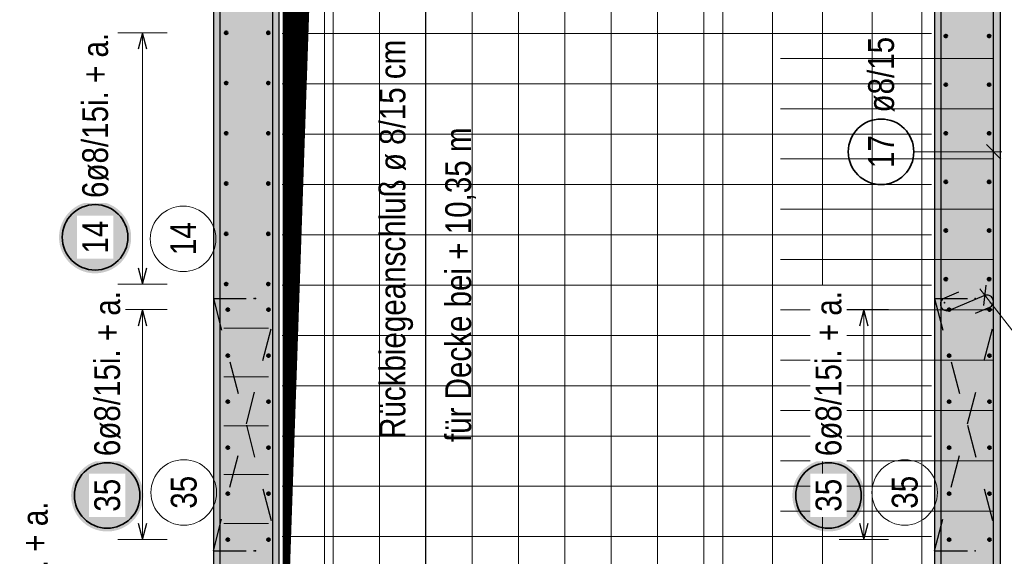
# Model space of a CAD drawing. Header units: millimetres. Extents: x -10.2 to 30.7, y 0 to 21.
# Tile 17 of 40: x 2 to 5, y 12.9 to 14.6. Entities that reach past the tile are written whole.
import ezdxf

# ---------------------------------------------------------------- set-up
doc = ezdxf.new("R2010")
doc.units = ezdxf.units.MM
doc.linetypes.add('HIDDEN', pattern=[0.375, 0.25, -0.125])
doc.layers.add('nplo Bewehrung', color=7, linetype='Continuous', lineweight=20)
doc.styles.add('Arial Narrow', font='ARIALN.TTF')

msp = doc.modelspace()

# ---------------------------------------------------------------- hatches: boundary and pattern name
at = {"lineweight": 13, "true_color": 0xd7ffd7}
for points in [[(2.791, 16.1691), (2.791, 12.3191), (2.591, 12.3191), (2.591, 16.1691)], [(4.991, 16.1691), (4.991, 12.3191), (4.791, 12.3191), (4.791, 16.1691)]]:
    msp.add_hatch(color=254, dxfattribs=at).paths.add_polyline_path(points)
at = {"lineweight": 13}
h = msp.add_hatch(dxfattribs=at)
h.set_pattern_fill('Mau', color=6, scale=0.01, angle=45, style=0, pattern_type=2)
h.set_pattern_definition([(45, (0, 0), (-0.00183847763, 0.00183847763), [])])
h.paths.add_polyline_path([(2.8035, 12.3316), (2.925, 15.842), (4.7785, 15.9566), (2.8035, 15.9566)])
at = {"lineweight": 25, "true_color": 0xffffff}
for points in [[(2.3402, 13.9009), (2.3402, 13.9048), (2.34, 13.9086), (2.3396, 13.9124), (2.3392, 13.9162), (2.3386, 13.92), (2.3378, 13.9238), (2.337, 13.9275), (2.336, 13.9312), (2.3349, 13.9349), (2.3336, 13.9386), (2.3322, 13.9421), (2.3307, 13.9457), (2.3291, 13.9492), (2.3274, 13.9526), (2.3255, 13.9559), (2.3235, 13.9592), (2.3214, 13.9624), (2.3192, 13.9656), (2.3169, 13.9687), (2.3145, 13.9716), (2.312, 13.9745), (2.3094, 13.9773), (2.3067, 13.9801), (2.3038, 13.9827), (2.3009, 13.9852), (2.298, 13.9876), (2.2949, 13.9899), (2.2918, 13.9921), (2.2885, 13.9942), (2.2852, 13.9962), (2.2819, 13.9981), (2.2785, 13.9998), (2.275, 14.0014), (2.2714, 14.0029), (2.2679, 14.0043), (2.2642, 14.0055), (2.2606, 14.0067), (2.2569, 14.0077), (2.2531, 14.0085), (2.2493, 14.0093), (2.2455, 14.0099), (2.2417, 14.0103), (2.2379, 14.0107), (2.2341, 14.0109), (2.2302, 14.0109), (2.2264, 14.0109), (2.2226, 14.0107), (2.2187, 14.0103), (2.2149, 14.0099), (2.2111, 14.0093), (2.2074, 14.0085), (2.2036, 14.0077), (2.1999, 14.0067), (2.1962, 14.0055), (2.1926, 14.0043), (2.189, 14.0029), (2.1855, 14.0014), (2.182, 13.9998), (2.1786, 13.9981), (2.1752, 13.9962), (2.1719, 13.9942), (2.1687, 13.9921), (2.1656, 13.9899), (2.1625, 13.9876), (2.1595, 13.9852), (2.1566, 13.9827), (2.1538, 13.9801), (2.1511, 13.9773), (2.1485, 13.9745), (2.146, 13.9716), (2.1436, 13.9687), (2.1412, 13.9656), (2.139, 13.9624), (2.137, 13.9592), (2.135, 13.9559), (2.1331, 13.9526), (2.1314, 13.9492), (2.1298, 13.9457), (2.1282, 13.9421), (2.1269, 13.9386), (2.1256, 13.9349), (2.1245, 13.9312), (2.1235, 13.9275), (2.1226, 13.9238), (2.1219, 13.92), (2.1213, 13.9162), (2.1208, 13.9124), (2.1205, 13.9086), (2.1203, 13.9048), (2.1202, 13.9009), (2.1203, 13.8971), (2.1205, 13.8933), (2.1208, 13.8894), (2.1213, 13.8856), (2.1219, 13.8818), (2.1226, 13.8781), (2.1235, 13.8743), (2.1245, 13.8706), (2.1256, 13.8669), (2.1269, 13.8633), (2.1282, 13.8597), (2.1298, 13.8562), (2.1314, 13.8527), (2.1331, 13.8493), (2.135, 13.8459), (2.137, 13.8426), (2.139, 13.8394), (2.1412, 13.8363), (2.1436, 13.8332), (2.146, 13.8302), (2.1485, 13.8273), (2.1511, 13.8245), (2.1538, 13.8218), (2.1566, 13.8192), (2.1595, 13.8167), (2.1625, 13.8142), (2.1656, 13.8119), (2.1687, 13.8097), (2.1719, 13.8076), (2.1752, 13.8057), (2.1786, 13.8038), (2.182, 13.8021), (2.1855, 13.8004), (2.189, 13.7989), (2.1926, 13.7976), (2.1962, 13.7963), (2.1999, 13.7952), (2.2036, 13.7942), (2.2074, 13.7933), (2.2111, 13.7926), (2.2149, 13.792), (2.2187, 13.7915), (2.2226, 13.7912), (2.2264, 13.791), (2.2302, 13.7909), (2.2341, 13.791), (2.2379, 13.7912), (2.2417, 13.7915), (2.2455, 13.792), (2.2493, 13.7926), (2.2531, 13.7933), (2.2569, 13.7942), (2.2606, 13.7952), (2.2642, 13.7963), (2.2679, 13.7976), (2.2714, 13.7989), (2.275, 13.8004), (2.2785, 13.8021), (2.2819, 13.8038), (2.2852, 13.8057), (2.2885, 13.8076), (2.2918, 13.8097), (2.2949, 13.8119), (2.298, 13.8142), (2.3009, 13.8167), (2.3038, 13.8192), (2.3067, 13.8218), (2.3094, 13.8245), (2.312, 13.8273), (2.3145, 13.8302), (2.3169, 13.8332), (2.3192, 13.8363), (2.3214, 13.8394), (2.3235, 13.8426), (2.3255, 13.8459), (2.3274, 13.8493), (2.3291, 13.8527), (2.3307, 13.8562), (2.3322, 13.8597), (2.3336, 13.8633), (2.3349, 13.8669), (2.336, 13.8706), (2.337, 13.8743), (2.3378, 13.8781), (2.3386, 13.8818), (2.3392, 13.8856), (2.3396, 13.8894), (2.34, 13.8933)], [(2.3771, 13.1129), (2.377, 13.1168), (2.3768, 13.1206), (2.3765, 13.1244), (2.376, 13.1282), (2.3754, 13.132), (2.3747, 13.1358), (2.3738, 13.1395), (2.3729, 13.1432), (2.3717, 13.1469), (2.3705, 13.1505), (2.3691, 13.1541), (2.3676, 13.1577), (2.366, 13.1611), (2.3642, 13.1646), (2.3624, 13.1679), (2.3604, 13.1712), (2.3583, 13.1744), (2.3561, 13.1776), (2.3538, 13.1806), (2.3514, 13.1836), (2.3489, 13.1865), (2.3462, 13.1893), (2.3435, 13.192), (2.3407, 13.1947), (2.3378, 13.1972), (2.3348, 13.1996), (2.3318, 13.2019), (2.3286, 13.2041), (2.3254, 13.2062), (2.3221, 13.2082), (2.3188, 13.21), (2.3153, 13.2118), (2.3119, 13.2134), (2.3083, 13.2149), (2.3047, 13.2163), (2.3011, 13.2175), (2.2974, 13.2187), (2.2937, 13.2196), (2.29, 13.2205), (2.2862, 13.2212), (2.2824, 13.2218), (2.2786, 13.2223), (2.2748, 13.2226), (2.271, 13.2229), (2.2671, 13.2229), (2.2633, 13.2229), (2.2594, 13.2226), (2.2556, 13.2223), (2.2518, 13.2218), (2.248, 13.2212), (2.2442, 13.2205), (2.2405, 13.2196), (2.2368, 13.2187), (2.2331, 13.2175), (2.2295, 13.2163), (2.2259, 13.2149), (2.2224, 13.2134), (2.2189, 13.2118), (2.2155, 13.21), (2.2121, 13.2082), (2.2088, 13.2062), (2.2056, 13.2041), (2.2025, 13.2019), (2.1994, 13.1996), (2.1964, 13.1972), (2.1935, 13.1947), (2.1907, 13.192), (2.188, 13.1893), (2.1854, 13.1865), (2.1828, 13.1836), (2.1804, 13.1806), (2.1781, 13.1776), (2.1759, 13.1744), (2.1738, 13.1712), (2.1718, 13.1679), (2.17, 13.1646), (2.1682, 13.1611), (2.1666, 13.1577), (2.1651, 13.1541), (2.1637, 13.1505), (2.1625, 13.1469), (2.1614, 13.1432), (2.1604, 13.1395), (2.1595, 13.1358), (2.1588, 13.132), (2.1582, 13.1282), (2.1577, 13.1244), (2.1574, 13.1206), (2.1572, 13.1168), (2.1571, 13.1129), (2.1572, 13.1091), (2.1574, 13.1052), (2.1577, 13.1014), (2.1582, 13.0976), (2.1588, 13.0938), (2.1595, 13.09), (2.1604, 13.0863), (2.1614, 13.0826), (2.1625, 13.0789), (2.1637, 13.0753), (2.1651, 13.0717), (2.1666, 13.0682), (2.1682, 13.0647), (2.17, 13.0613), (2.1718, 13.0579), (2.1738, 13.0546), (2.1759, 13.0514), (2.1781, 13.0483), (2.1804, 13.0452), (2.1828, 13.0422), (2.1854, 13.0393), (2.188, 13.0365), (2.1907, 13.0338), (2.1935, 13.0312), (2.1964, 13.0287), (2.1994, 13.0262), (2.2025, 13.0239), (2.2056, 13.0217), (2.2088, 13.0196), (2.2121, 13.0177), (2.2155, 13.0158), (2.2189, 13.0141), (2.2224, 13.0124), (2.2259, 13.0109), (2.2295, 13.0096), (2.2331, 13.0083), (2.2368, 13.0072), (2.2405, 13.0062), (2.2442, 13.0053), (2.248, 13.0046), (2.2518, 13.004), (2.2556, 13.0035), (2.2594, 13.0032), (2.2633, 13.003), (2.2671, 13.0029), (2.271, 13.003), (2.2748, 13.0032), (2.2786, 13.0035), (2.2824, 13.004), (2.2862, 13.0046), (2.29, 13.0053), (2.2937, 13.0062), (2.2974, 13.0072), (2.3011, 13.0083), (2.3047, 13.0096), (2.3083, 13.0109), (2.3119, 13.0124), (2.3153, 13.0141), (2.3188, 13.0158), (2.3221, 13.0177), (2.3254, 13.0196), (2.3286, 13.0217), (2.3318, 13.0239), (2.3348, 13.0262), (2.3378, 13.0287), (2.3407, 13.0312), (2.3435, 13.0338), (2.3462, 13.0365), (2.3489, 13.0393), (2.3514, 13.0422), (2.3538, 13.0452), (2.3561, 13.0483), (2.3583, 13.0514), (2.3604, 13.0546), (2.3624, 13.0579), (2.3642, 13.0613), (2.366, 13.0647), (2.3676, 13.0682), (2.3691, 13.0717), (2.3705, 13.0753), (2.3717, 13.0789), (2.3729, 13.0826), (2.3738, 13.0863), (2.3747, 13.09), (2.3754, 13.0938), (2.376, 13.0976), (2.3765, 13.1014), (2.3768, 13.1052)], [(4.5771, 13.1129), (4.577, 13.1168), (4.5768, 13.1206), (4.5765, 13.1244), (4.576, 13.1282), (4.5754, 13.132), (4.5747, 13.1358), (4.5738, 13.1395), (4.5728, 13.1432), (4.5717, 13.1469), (4.5705, 13.1505), (4.5691, 13.1541), (4.5676, 13.1577), (4.566, 13.1611), (4.5642, 13.1646), (4.5624, 13.1679), (4.5604, 13.1712), (4.5583, 13.1744), (4.5561, 13.1776), (4.5538, 13.1806), (4.5514, 13.1836), (4.5489, 13.1865), (4.5462, 13.1893), (4.5435, 13.192), (4.5407, 13.1947), (4.5378, 13.1972), (4.5348, 13.1996), (4.5318, 13.2019), (4.5286, 13.2041), (4.5254, 13.2062), (4.5221, 13.2082), (4.5188, 13.21), (4.5153, 13.2118), (4.5119, 13.2134), (4.5083, 13.2149), (4.5047, 13.2163), (4.5011, 13.2175), (4.4974, 13.2187), (4.4937, 13.2196), (4.49, 13.2205), (4.4862, 13.2212), (4.4824, 13.2218), (4.4786, 13.2223), (4.4748, 13.2226), (4.4709, 13.2229), (4.4671, 13.2229), (4.4633, 13.2229), (4.4594, 13.2226), (4.4556, 13.2223), (4.4518, 13.2218), (4.448, 13.2212), (4.4442, 13.2205), (4.4405, 13.2196), (4.4368, 13.2187), (4.4331, 13.2175), (4.4295, 13.2163), (4.4259, 13.2149), (4.4224, 13.2134), (4.4189, 13.2118), (4.4155, 13.21), (4.4121, 13.2082), (4.4088, 13.2062), (4.4056, 13.2041), (4.4025, 13.2019), (4.3994, 13.1996), (4.3964, 13.1972), (4.3935, 13.1947), (4.3907, 13.192), (4.388, 13.1893), (4.3854, 13.1865), (4.3828, 13.1836), (4.3804, 13.1806), (4.3781, 13.1776), (4.3759, 13.1744), (4.3738, 13.1712), (4.3718, 13.1679), (4.37, 13.1646), (4.3682, 13.1611), (4.3666, 13.1577), (4.3651, 13.1541), (4.3637, 13.1505), (4.3625, 13.1469), (4.3614, 13.1432), (4.3604, 13.1395), (4.3595, 13.1358), (4.3588, 13.132), (4.3582, 13.1282), (4.3577, 13.1244), (4.3574, 13.1206), (4.3572, 13.1168), (4.3571, 13.1129), (4.3572, 13.1091), (4.3574, 13.1052), (4.3577, 13.1014), (4.3582, 13.0976), (4.3588, 13.0938), (4.3595, 13.09), (4.3604, 13.0863), (4.3614, 13.0826), (4.3625, 13.0789), (4.3637, 13.0753), (4.3651, 13.0717), (4.3666, 13.0682), (4.3682, 13.0647), (4.37, 13.0613), (4.3718, 13.0579), (4.3738, 13.0546), (4.3759, 13.0514), (4.3781, 13.0483), (4.3804, 13.0452), (4.3828, 13.0422), (4.3854, 13.0393), (4.388, 13.0365), (4.3907, 13.0338), (4.3935, 13.0312), (4.3964, 13.0287), (4.3994, 13.0262), (4.4025, 13.0239), (4.4056, 13.0217), (4.4088, 13.0196), (4.4121, 13.0177), (4.4155, 13.0158), (4.4189, 13.0141), (4.4224, 13.0124), (4.4259, 13.0109), (4.4295, 13.0096), (4.4331, 13.0083), (4.4368, 13.0072), (4.4405, 13.0062), (4.4442, 13.0053), (4.448, 13.0046), (4.4518, 13.004), (4.4556, 13.0035), (4.4594, 13.0032), (4.4633, 13.003), (4.4671, 13.0029), (4.4709, 13.003), (4.4748, 13.0032), (4.4786, 13.0035), (4.4824, 13.004), (4.4862, 13.0046), (4.49, 13.0053), (4.4937, 13.0062), (4.4974, 13.0072), (4.5011, 13.0083), (4.5047, 13.0096), (4.5083, 13.0109), (4.5119, 13.0124), (4.5153, 13.0141), (4.5188, 13.0158), (4.5221, 13.0177), (4.5254, 13.0196), (4.5286, 13.0217), (4.5318, 13.0239), (4.5348, 13.0262), (4.5378, 13.0287), (4.5407, 13.0312), (4.5435, 13.0338), (4.5462, 13.0365), (4.5489, 13.0393), (4.5514, 13.0422), (4.5538, 13.0452), (4.5561, 13.0483), (4.5583, 13.0514), (4.5604, 13.0546), (4.5624, 13.0579), (4.5642, 13.0613), (4.566, 13.0647), (4.5676, 13.0682), (4.5691, 13.0717), (4.5705, 13.0753), (4.5717, 13.0789), (4.5728, 13.0826), (4.5738, 13.0863), (4.5747, 13.09), (4.5754, 13.0938), (4.576, 13.0976), (4.5765, 13.1014), (4.5768, 13.1052)]]:
    msp.add_hatch(color=7, dxfattribs=at).paths.add_polyline_path(points)

# ---------------------------------------------------------------- linework, layer by layer
at = {"color": 3, "linetype": 'Continuous', "lineweight": 25}
for p, q in [((2.611, 18.7091), (2.611, 12.3291)), ((2.771, 18.7091), (2.771, 12.3291)), ((2.591, 16.1691), (2.591, 12.3191)), ((4.991, 16.1691), (4.991, 12.3191)), ((2.791, 15.9691), (2.791, 12.3191)), ((4.791, 15.9691), (4.791, 12.3191)), ((4.811, 12.3291), (4.811, 15.9591)), ((4.971, 12.3291), (4.971, 15.9591)), ((2.375, 14.5251), (2.3616, 14.4751)), ((2.3884, 14.4751), (2.375, 14.5251)), ((4.9931, 14.1398), (4.9489, 14.184)), ((2.3616, 13.8081), (2.375, 13.7581)), ((2.375, 13.7581), (2.3884, 13.8081)), ((4.8642, 13.7336), (4.8208, 13.7151)), ((4.9476, 13.7547), (4.9401, 13.6927)), ((4.8364, 13.6783), (4.9423, 13.7231)), ((2.375, 13.6801), (2.3616, 13.6301)), ((2.3884, 13.6301), (2.375, 13.6801)), ((4.575, 13.6801), (4.5616, 13.6301)), ((4.5884, 13.6301), (4.575, 13.6801)), ((4.9579, 13.6862), (4.9145, 13.6678)), ((2.3616, 13.0281), (2.375, 12.9781)), ((2.375, 12.9781), (2.3884, 13.0281)), ((4.5616, 13.0281), (4.575, 12.9781)), ((4.575, 12.9781), (4.5884, 13.0281))]:
    msp.add_line(p, q, dxfattribs=at)
at = {"color": 6, "linetype": 'Continuous', "lineweight": 13}
for p, q in [((3.2382, 12.0691), (3.2382, 16.1691)), ((2.8035, 12.3316), (2.8035, 15.9566)), ((2.8035, 12.3316), (2.925, 15.842))]:
    msp.add_line(p, q, dxfattribs=at)
at = {"color": 5, "linetype": 'Continuous', "lineweight": 18}
for p, q in [((2.45, 14.5251), (2.3, 14.5251)), ((2.375, 14.5251), (2.375, 13.7581)), ((4.7275, 14.1619), (4.996, 14.1619)), ((2.3, 13.7581), (2.45, 13.7581)), ((5.1124, 13.5082), (4.9284, 13.7434)), ((2.45, 13.6801), (2.3, 13.6801)), ((2.375, 13.6801), (2.375, 12.9781)), ((4.65, 13.6801), (4.5, 13.6801)), ((4.575, 13.6801), (4.575, 12.9781)), ((2.3, 12.9781), (2.45, 12.9781)), ((4.5, 12.9781), (4.65, 12.9781))]:
    msp.add_line(p, q, dxfattribs=at)
at = {"color": 3, "linetype": 'HIDDEN', "lineweight": 25, "ltscale": 0.25}
for p, q in [((2.591, 13.7141), (2.791, 12.9441)), ((2.591, 12.9441), (2.791, 13.7141)), ((2.591, 13.7141), (2.791, 13.7141)), ((4.791, 12.9441), (4.991, 13.7141)), ((4.791, 13.7141), (4.991, 12.9441)), ((4.791, 13.7141), (4.991, 13.7141)), ((2.591, 12.9441), (2.791, 12.9441)), ((4.791, 12.9441), (4.991, 12.9441))]:
    msp.add_line(p, q, dxfattribs=at)
at = {"color": 4, "linetype": 'Continuous', "lineweight": 50}
for centre, radius in [((2.63, 14.5251), 0.004), ((2.63, 14.5251), 0.004), ((2.63, 14.5251), 0.0036), ((2.63, 14.5251), 0.0028), ((2.63, 14.5251), 0.002), ((2.63, 14.5251), 0.0012), ((2.63, 14.5251), 0.0004), ((2.7585, 14.5251), 0.004), ((2.7585, 14.5251), 0.004), ((2.7585, 14.5251), 0.0036), ((2.7585, 14.5251), 0.0028), ((2.7585, 14.5251), 0.002), ((2.7585, 14.5251), 0.0012), ((2.7585, 14.5251), 0.0004), ((4.825, 14.5151), 0.004), ((4.825, 14.5151), 0.004), ((4.825, 14.5151), 0.0036), ((4.825, 14.5151), 0.0028), ((4.825, 14.5151), 0.002), ((4.825, 14.5151), 0.0012), ((4.825, 14.5151), 0.0004), ((4.957, 14.5151), 0.004), ((4.957, 14.5151), 0.004), ((4.957, 14.5151), 0.0036), ((4.957, 14.5151), 0.0028), ((4.957, 14.5151), 0.002), ((4.957, 14.5151), 0.0012), ((4.957, 14.5151), 0.0004), ((2.63, 14.3717), 0.004), ((2.63, 14.3717), 0.004), ((2.63, 14.3717), 0.0036), ((2.63, 14.3717), 0.0028), ((2.63, 14.3717), 0.002), ((2.63, 14.3717), 0.0012), ((2.63, 14.3717), 0.0004), ((2.7585, 14.3717), 0.004), ((2.7585, 14.3717), 0.004), ((2.7585, 14.3717), 0.0036), ((2.7585, 14.3717), 0.0028), ((2.7585, 14.3717), 0.002), ((2.7585, 14.3717), 0.0012), ((2.7585, 14.3717), 0.0004), ((4.825, 14.3667), 0.004), ((4.825, 14.3667), 0.004), ((4.825, 14.3667), 0.0036), ((4.825, 14.3667), 0.0028), ((4.825, 14.3667), 0.002), ((4.825, 14.3667), 0.0012), ((4.825, 14.3667), 0.0004), ((4.957, 14.3667), 0.004), ((4.957, 14.3667), 0.004), ((4.957, 14.3667), 0.0036), ((4.957, 14.3667), 0.0028), ((4.957, 14.3667), 0.002), ((4.957, 14.3667), 0.0012), ((4.957, 14.3667), 0.0004), ((2.63, 14.2183), 0.004), ((2.63, 14.2183), 0.004), ((2.63, 14.2183), 0.0036), ((2.63, 14.2183), 0.0028), ((2.63, 14.2183), 0.002), ((2.63, 14.2183), 0.0012), ((2.63, 14.2183), 0.0004), ((2.7585, 14.2183), 0.004), ((2.7585, 14.2183), 0.004), ((2.7585, 14.2183), 0.0036), ((2.7585, 14.2183), 0.0028), ((2.7585, 14.2183), 0.002), ((2.7585, 14.2183), 0.0012), ((2.7585, 14.2183), 0.0004), ((4.825, 14.2183), 0.004), ((4.825, 14.2183), 0.004), ((4.825, 14.2183), 0.0036), ((4.825, 14.2183), 0.0028), ((4.825, 14.2183), 0.002), ((4.825, 14.2183), 0.0012), ((4.825, 14.2183), 0.0004), ((4.957, 14.2183), 0.004), ((4.957, 14.2183), 0.004), ((4.957, 14.2183), 0.0036), ((4.957, 14.2183), 0.0028), ((4.957, 14.2183), 0.002), ((4.957, 14.2183), 0.0012), ((4.957, 14.2183), 0.0004), ((2.63, 14.0649), 0.004), ((2.63, 14.0649), 0.004), ((2.63, 14.0649), 0.0036), ((2.63, 14.0649), 0.0028), ((2.63, 14.0649), 0.002), ((2.63, 14.0649), 0.0012), ((2.63, 14.0649), 0.0004), ((2.7585, 14.0649), 0.004), ((2.7585, 14.0649), 0.004), ((2.7585, 14.0649), 0.0036), ((2.7585, 14.0649), 0.0028), ((2.7585, 14.0649), 0.002), ((2.7585, 14.0649), 0.0012), ((2.7585, 14.0649), 0.0004), ((4.825, 14.0699), 0.004), ((4.825, 14.0699), 0.004), ((4.825, 14.0699), 0.0036), ((4.825, 14.0699), 0.0028), ((4.825, 14.0699), 0.002), ((4.825, 14.0699), 0.0012), ((4.825, 14.0699), 0.0004), ((4.957, 14.0699), 0.004), ((4.957, 14.0699), 0.004), ((4.957, 14.0699), 0.0036), ((4.957, 14.0699), 0.0028), ((4.957, 14.0699), 0.002), ((4.957, 14.0699), 0.0012), ((4.957, 14.0699), 0.0004), ((2.63, 13.9115), 0.004), ((2.63, 13.9115), 0.004), ((2.63, 13.9115), 0.0036), ((2.63, 13.9115), 0.0028), ((2.63, 13.9115), 0.002), ((2.63, 13.9115), 0.0012), ((2.63, 13.9115), 0.0004), ((2.7585, 13.9115), 0.004), ((2.7585, 13.9115), 0.004), ((2.7585, 13.9115), 0.0036), ((2.7585, 13.9115), 0.0028), ((2.7585, 13.9115), 0.002), ((2.7585, 13.9115), 0.0012), ((2.7585, 13.9115), 0.0004), ((4.825, 13.9215), 0.004), ((4.825, 13.9215), 0.004), ((4.825, 13.9215), 0.0036), ((4.825, 13.9215), 0.0028), ((4.825, 13.9215), 0.002), ((4.825, 13.9215), 0.0012), ((4.825, 13.9215), 0.0004), ((4.957, 13.9215), 0.004), ((4.957, 13.9215), 0.004), ((4.957, 13.9215), 0.0036), ((4.957, 13.9215), 0.0028), ((4.957, 13.9215), 0.002), ((4.957, 13.9215), 0.0012), ((4.957, 13.9215), 0.0004), ((2.63, 13.7581), 0.004), ((2.63, 13.7581), 0.004), ((2.63, 13.7581), 0.0036), ((2.63, 13.7581), 0.0028), ((2.63, 13.7581), 0.002), ((2.63, 13.7581), 0.0012), ((2.63, 13.7581), 0.0004), ((2.7585, 13.7581), 0.004), ((2.7585, 13.7581), 0.004), ((2.7585, 13.7581), 0.0036), ((2.7585, 13.7581), 0.0028), ((2.7585, 13.7581), 0.002), ((2.7585, 13.7581), 0.0012), ((2.7585, 13.7581), 0.0004), ((4.825, 13.7731), 0.004), ((4.825, 13.7731), 0.004), ((4.825, 13.7731), 0.0036), ((4.825, 13.7731), 0.0028), ((4.825, 13.7731), 0.002), ((4.825, 13.7731), 0.0012), ((4.825, 13.7731), 0.0004), ((4.957, 13.7731), 0.004), ((4.957, 13.7731), 0.004), ((4.957, 13.7731), 0.0036), ((4.957, 13.7731), 0.0028), ((4.957, 13.7731), 0.002), ((4.957, 13.7731), 0.0012), ((4.957, 13.7731), 0.0004), ((2.635, 13.6801), 0.004), ((2.635, 13.6801), 0.004), ((2.635, 13.6801), 0.0036), ((2.635, 13.6801), 0.0028), ((2.635, 13.6801), 0.002), ((2.635, 13.6801), 0.0012), ((2.635, 13.6801), 0.0004), ((2.7593, 13.6801), 0.004), ((2.7593, 13.6801), 0.004), ((2.7593, 13.6801), 0.0036), ((2.7593, 13.6801), 0.0028), ((2.7593, 13.6801), 0.002), ((2.7593, 13.6801), 0.0012), ((2.7593, 13.6801), 0.0004), ((4.835, 13.6801), 0.004), ((4.835, 13.6801), 0.004), ((4.835, 13.6801), 0.0036), ((4.835, 13.6801), 0.0028), ((4.835, 13.6801), 0.002), ((4.835, 13.6801), 0.0012), ((4.835, 13.6801), 0.0004), ((4.9582, 13.6801), 0.004), ((4.9582, 13.6801), 0.004), ((4.9582, 13.6801), 0.0036), ((4.9582, 13.6801), 0.0028), ((4.9582, 13.6801), 0.002), ((4.9582, 13.6801), 0.0012), ((4.9582, 13.6801), 0.0004), ((2.635, 13.5397), 0.004), ((2.635, 13.5397), 0.004), ((2.635, 13.5397), 0.0036), ((2.635, 13.5397), 0.0028), ((2.635, 13.5397), 0.002), ((2.635, 13.5397), 0.0012), ((2.635, 13.5397), 0.0004), ((2.7593, 13.5397), 0.004), ((2.7593, 13.5397), 0.004), ((2.7593, 13.5397), 0.0036), ((2.7593, 13.5397), 0.0028), ((2.7593, 13.5397), 0.002), ((2.7593, 13.5397), 0.0012), ((2.7593, 13.5397), 0.0004), ((4.835, 13.5397), 0.004), ((4.835, 13.5397), 0.004), ((4.835, 13.5397), 0.0036), ((4.835, 13.5397), 0.0028), ((4.835, 13.5397), 0.002), ((4.835, 13.5397), 0.0012), ((4.835, 13.5397), 0.0004), ((4.9582, 13.5397), 0.004), ((4.9582, 13.5397), 0.004), ((4.9582, 13.5397), 0.0036), ((4.9582, 13.5397), 0.0028), ((4.9582, 13.5397), 0.002), ((4.9582, 13.5397), 0.0012), ((4.9582, 13.5397), 0.0004), ((2.635, 13.3993), 0.004), ((2.635, 13.3993), 0.004), ((2.635, 13.3993), 0.0036), ((2.635, 13.3993), 0.0028), ((2.635, 13.3993), 0.002), ((2.635, 13.3993), 0.0012), ((2.635, 13.3993), 0.0004), ((2.7593, 13.3993), 0.004), ((2.7593, 13.3993), 0.004), ((2.7593, 13.3993), 0.0036), ((2.7593, 13.3993), 0.0028), ((2.7593, 13.3993), 0.002), ((2.7593, 13.3993), 0.0012), ((2.7593, 13.3993), 0.0004), ((4.835, 13.3993), 0.004), ((4.835, 13.3993), 0.004), ((4.835, 13.3993), 0.0036), ((4.835, 13.3993), 0.0028), ((4.835, 13.3993), 0.002), ((4.835, 13.3993), 0.0012), ((4.835, 13.3993), 0.0004), ((4.9582, 13.3993), 0.004), ((4.9582, 13.3993), 0.004), ((4.9582, 13.3993), 0.0036), ((4.9582, 13.3993), 0.0028), ((4.9582, 13.3993), 0.002), ((4.9582, 13.3993), 0.0012), ((4.9582, 13.3993), 0.0004), ((2.635, 13.2589), 0.004), ((2.635, 13.2589), 0.004), ((2.635, 13.2589), 0.0036), ((2.635, 13.2589), 0.0028), ((2.635, 13.2589), 0.002), ((2.635, 13.2589), 0.0012), ((2.635, 13.2589), 0.0004), ((2.7593, 13.2589), 0.004), ((2.7593, 13.2589), 0.004), ((2.7593, 13.2589), 0.0036), ((2.7593, 13.2589), 0.0028), ((2.7593, 13.2589), 0.002), ((2.7593, 13.2589), 0.0012), ((2.7593, 13.2589), 0.0004), ((4.835, 13.2589), 0.004), ((4.835, 13.2589), 0.004), ((4.835, 13.2589), 0.0036), ((4.835, 13.2589), 0.0028), ((4.835, 13.2589), 0.002), ((4.835, 13.2589), 0.0012), ((4.835, 13.2589), 0.0004), ((4.9582, 13.2589), 0.004), ((4.9582, 13.2589), 0.004), ((4.9582, 13.2589), 0.0036), ((4.9582, 13.2589), 0.0028), ((4.9582, 13.2589), 0.002), ((4.9582, 13.2589), 0.0012), ((4.9582, 13.2589), 0.0004), ((2.635, 13.1185), 0.004), ((2.635, 13.1185), 0.004), ((2.635, 13.1185), 0.0036), ((2.635, 13.1185), 0.0028), ((2.635, 13.1185), 0.002), ((2.635, 13.1185), 0.0012), ((2.635, 13.1185), 0.0004), ((2.7593, 13.1185), 0.004), ((2.7593, 13.1185), 0.004), ((2.7593, 13.1185), 0.0036), ((2.7593, 13.1185), 0.0028), ((2.7593, 13.1185), 0.002), ((2.7593, 13.1185), 0.0012), ((2.7593, 13.1185), 0.0004), ((4.835, 13.1185), 0.004), ((4.835, 13.1185), 0.004), ((4.835, 13.1185), 0.0036), ((4.835, 13.1185), 0.0028), ((4.835, 13.1185), 0.002), ((4.835, 13.1185), 0.0012), ((4.835, 13.1185), 0.0004), ((4.9582, 13.1185), 0.004), ((4.9582, 13.1185), 0.004), ((4.9582, 13.1185), 0.0036), ((4.9582, 13.1185), 0.0028), ((4.9582, 13.1185), 0.002), ((4.9582, 13.1185), 0.0012), ((4.9582, 13.1185), 0.0004), ((2.635, 12.9781), 0.004), ((2.635, 12.9781), 0.004), ((2.635, 12.9781), 0.0036), ((2.635, 12.9781), 0.0028), ((2.635, 12.9781), 0.002), ((2.635, 12.9781), 0.0012), ((2.635, 12.9781), 0.0004), ((2.7593, 12.9781), 0.004), ((2.7593, 12.9781), 0.004), ((2.7593, 12.9781), 0.0036), ((2.7593, 12.9781), 0.0028), ((2.7593, 12.9781), 0.002), ((2.7593, 12.9781), 0.0012), ((2.7593, 12.9781), 0.0004), ((4.835, 12.9781), 0.004), ((4.835, 12.9781), 0.004), ((4.835, 12.9781), 0.0036), ((4.835, 12.9781), 0.0028), ((4.835, 12.9781), 0.002), ((4.835, 12.9781), 0.0012), ((4.835, 12.9781), 0.0004), ((4.9582, 12.9781), 0.004), ((4.9582, 12.9781), 0.004), ((4.9582, 12.9781), 0.0036), ((4.9582, 12.9781), 0.0028), ((4.9582, 12.9781), 0.002), ((4.9582, 12.9781), 0.0012), ((4.9582, 12.9781), 0.0004)]:
    msp.add_circle(centre, radius, dxfattribs=at)
at = {"color": 2, "linetype": 'Continuous', "lineweight": 35}
for centre in [(4.6275, 14.1619), (2.2302, 13.9009), (2.2671, 13.1129), (4.4671, 13.1129)]:
    msp.add_circle(centre, 0.1, dxfattribs=at)
at = {"color": 9, "linetype": 'Continuous', "lineweight": 0}
for centre, radius in [((2.4986, 13.8961), 0.1), ((2.7153, 13.7141), 0.00111), ((2.7195, 13.7141), 0.00111), ((4.821, 13.7013), 0.00111), ((4.9142, 13.7141), 0.00111), ((4.961, 13.7014), 0.00111), ((2.5006, 13.122), 0.1), ((4.6996, 13.122), 0.1), ((2.7153, 12.9441), 0.00111), ((2.7198, 12.9441), 0.00111), ((4.9142, 12.9441), 0.00111)]:
    msp.add_circle(centre, radius, dxfattribs=at)
at = {"color": 3, "linetype": 'Continuous', "lineweight": 25}
for centre, start, end in [((4.8286, 13.6967), 113.0135, 292.9135), ((4.9501, 13.7046), 293.0135, 112.9135)]:
    msp.add_arc(centre, 0.02, start, end, dxfattribs=at)
at = {"layer": 'nplo Bewehrung', "color": 9, "linetype": 'Continuous', "lineweight": 0}
for p, q in [((2.815, 12.3291), (2.815, 15.9591)), ((2.9563, 12.3291), (2.9563, 15.9591)), ((3.0976, 12.3291), (3.0976, 15.9591)), ((3.239, 12.3291), (3.239, 15.9591)), ((3.3803, 12.3291), (3.3803, 15.9591)), ((3.5216, 12.3291), (3.5216, 15.9591)), ((3.663, 12.3291), (3.663, 15.9591)), ((3.8043, 12.3291), (3.8043, 15.9591)), ((3.9456, 12.3291), (3.9456, 15.9591)), ((4.087, 12.3291), (4.087, 15.9591)), ((2.9301, 12.4391), (2.9301, 15.8391)), ((4.145, 12.2841), (4.145, 15.2341)), ((4.2967, 12.2841), (4.2967, 15.2341)), ((4.4485, 12.2841), (4.4485, 15.2341)), ((4.6002, 12.2841), (4.6002, 15.2341)), ((4.752, 12.2841), (4.752, 15.2341)), ((2.801, 14.5225), (4.781, 14.5225)), ((4.321, 14.4471), (4.971, 14.4471)), ((2.801, 14.369), (4.781, 14.369)), ((4.321, 14.2935), (4.971, 14.2935)), ((2.801, 14.2155), (4.781, 14.2155)), ((4.321, 14.1399), (4.971, 14.1399)), ((2.801, 14.0619), (4.781, 14.0619)), ((4.321, 13.9863), (4.971, 13.9863)), ((2.801, 13.9084), (4.781, 13.9084)), ((4.321, 13.8327), (4.971, 13.8327)), ((2.801, 13.7549), (4.781, 13.7549)), ((4.321, 13.6791), (4.971, 13.6791)), ((2.623, 13.6237), (2.759, 13.6237)), ((2.801, 13.6014), (4.781, 13.6014)), ((4.321, 13.5255), (4.971, 13.5255)), ((2.623, 13.4747), (2.759, 13.4747)), ((2.801, 13.4478), (4.781, 13.4478)), ((4.321, 13.3719), (4.971, 13.3719)), ((2.623, 13.3256), (2.759, 13.3256)), ((2.801, 13.2943), (4.781, 13.2943)), ((4.321, 13.2183), (4.971, 13.2183)), ((2.623, 13.1765), (2.759, 13.1765)), ((2.801, 13.1408), (4.781, 13.1408)), ((4.321, 13.0647), (4.971, 13.0647)), ((2.623, 13.0275), (2.759, 13.0275)), ((2.801, 12.9872), (4.781, 12.9872))]:
    msp.add_line(p, q, dxfattribs=at)

# ---------------------------------------------------------------- texts
at = {"color": 2, "lineweight": 35, "style": 'Arial Narrow'}
for s, p in [('Rückbiegeanschluß ø 8/15 cm', (3.1767, 13.2855)), ('für Decke bei + 10,35 m', (3.377, 13.2758))]:
    msp.add_text(s, height=0.07875, rotation=90, dxfattribs=at).set_placement(p)
at = {"color": 2, "lineweight": 35, "char_height": 0.07875, "attachment_point": 1, "rotation": 90, "line_spacing_factor": 0.9, "style": 'Arial Narrow'}
for s, insert in [('ø8/15', (4.5882, 14.2819)), ('17', (4.5882, 14.1122))]:
    msp.add_mtext(s, dxfattribs=dict(at, insert=insert))
at = {"color": 9, "lineweight": 0, "char_height": 0.07875, "attachment_point": 1, "rotation": 90, "line_spacing_factor": 0.9, "style": 'Arial Narrow'}
for s, insert in [('14', (2.4593, 13.8465)), ('35', (2.4612, 13.0724)), ('35', (4.6602, 13.0724))]:
    msp.add_mtext(s, dxfattribs=dict(at, insert=insert))
at = {"color": 2, "lineweight": 35, "insert": (2.0068, 12.5903), "char_height": 0.07875, "attachment_point": 1, "rotation": 90, "line_spacing_factor": 0.9, "style": 'Arial Narrow', "bg_fill": 3, "box_fill_scale": 1.2, "bg_fill_color": 256, "bg_fill_true_color": 13158600, "bg_fill_transparency": 0}
msp.add_mtext('5ø8/15i. + a.', dxfattribs=at)

# ---------------------------------------------------------------- next in the draw order: texts
at = {"color": 2, "lineweight": 35, "char_height": 0.07875, "attachment_point": 1, "rotation": 90, "line_spacing_factor": 0.9, "style": 'Arial Narrow', "bg_fill": 3, "box_fill_scale": 1.2, "bg_fill_color": 256, "bg_fill_true_color": 13158600, "bg_fill_transparency": 0}
for s, insert in [('6ø8/15i. + a.', (2.1909, 14.0209)), ('14', (2.1909, 13.8513)), ('6ø8/15i. + a.', (2.2277, 13.2329)), ('6ø8/15i. + a.', (4.4277, 13.2329)), ('35', (2.2277, 13.0633)), ('35', (4.4277, 13.0633))]:
    msp.add_mtext(s, dxfattribs=dict(at, insert=insert))

doc.saveas('drawing.dxf')
